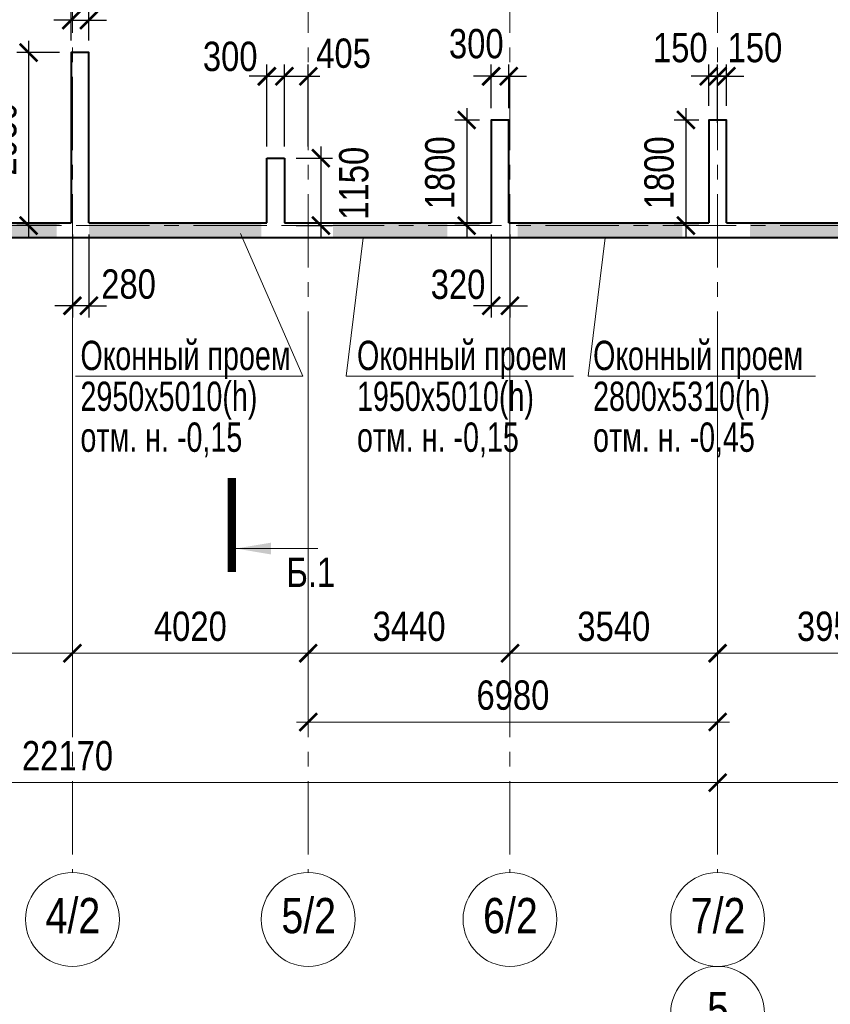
# Model space of a CAD drawing. Extents: x 26966 to 148137, y 549733 to 633733.
# Tile 13 of 29: x 57817 to 71639, y 594573 to 611352. Entities that reach past the tile are written whole.
import ezdxf
from ezdxf.enums import TextEntityAlignment as Align

# ---------------------------------------------------------------- set-up
doc = ezdxf.new("R2010")
doc.units = 0
doc.header["$LTSCALE"] = 1000
doc.header["$MEASUREMENT"] = 0
doc.linetypes.add('CENTER', pattern=[2, 1.25, -0.25, 0.25, -0.25])
for name, color, linetype, lineweight in [('CК-400-Т(двери)', 7, 'Continuous', 20), ('СК-040-С(тены)', 12, 'Continuous', 40), ('СК-043-С-ПИЛОНЫ', 5, 'Continuous', 40), ('СК-100-О(си)', 7, 'CENTER', 15), ('СК-100-О(си)_имя', 7, 'CENTER', 15), ('СК-110-О-РАЗМЕРЫ', 7, 'Continuous', 15), ('СК-300-Р(азмеры)', 7, 'Continuous', 20), ('СК-343-Р-КОЛОННЫ', 7, 'Continuous', 13), ('СК-400-Т(екст)', 7, 'Continuous', 20), ('СК-500-С(ечения)', 5, 'Continuous', 40), ('СК-600-Ш(триховка', 7, 'Continuous', 15)]:
    doc.layers.add(name, color=color, linetype=linetype, lineweight=lineweight)
doc.styles.add('ARIAL_annotative', font='arial.ttf', dxfattribs={"width": 0.8, "height": 2.5})
doc.styles.add('RUSS', font='arial.ttf', dxfattribs={"width": 0.8})
doc.dimstyles.new('100-200', dxfattribs={"dimscale": 0, "dimtxt": 500, "dimasz": 300, "dimexe": 200, "dimexo": 200, "dimgap": 200, "dimtad": 1, "dimdec": 0, "dimzin": 0, "dimdsep": 46, "dimtxsty": 'RUSS', "dimblk": 'ARCHTICK', "dimcen": 0.096, "dimdle": 200, "dimclrd": 7, "dimclre": 7, "dimclrt": 256, "dimadec": 0, "dimazin": 0, "dimtfac": 1, "dimtdec": 0, "dimtmove": 2, "dimatfit": 3, "dimldrblk": 'OBLIQUE', "dimfxl": 1, "dimtolj": 1, "dimtzin": 0, "dimarcsym": 0})

# ---------------------------------------------------------------- blocks, each defined once
blk = doc.blocks.new('_ArchTick')
at = {"color": 0, "linetype": 'ByBlock', "const_width": 0.15}
blk.add_lwpolyline([(-0.5, -0.5), (0.5, 0.5)], dxfattribs=at)
blk = doc.blocks.new('*D37')
at = {"layer": 'Defpoints', "color": 0, "transparency": 16777216}
for p in [(-36100, -2470), (-32750, -2470), (-32750, -7287)]:
    blk.add_point(p, dxfattribs=at)
at = {"layer": 'СК-110-О-РАЗМЕРЫ', "color": 7, "lineweight": -2, "transparency": 16777216}
for p, q in [((-36100, -2670), (-36100, -7487)), ((-32750, -2670), (-32750, -7487)), ((-36300, -7287), (-32550, -7287))]:
    blk.add_line(p, q, dxfattribs=at)
at = {"layer": 'СК-110-О-РАЗМЕРЫ', "color": 7, "lineweight": -2, "transparency": 16777216, "xscale": 300, "yscale": 300, "zscale": 300, "rotation": 180}
blk.add_blockref('_ArchTick', (-36100, -7287), dxfattribs=at)
at = {"layer": 'СК-110-О-РАЗМЕРЫ', "color": 7, "lineweight": -2, "transparency": 16777216, "xscale": 300, "yscale": 300, "zscale": 300}
blk.add_blockref('_ArchTick', (-32750, -7287), dxfattribs=at)
at = {"layer": 'СК-110-О-РАЗМЕРЫ', "transparency": 16777216, "insert": (-34425, -6831), "char_height": 500, "attachment_point": 5, "style": 'RUSS'}
blk.add_mtext('\\A1;3350', dxfattribs=at)
blk = doc.blocks.new('_Oblique')
at = {"color": 0, "linetype": 'ByBlock', "lineweight": -2}
blk.add_line((-0.5, -0.5), (0.5, 0.5), dxfattribs=at)
blk = doc.blocks.new('*D38')
at = {"layer": 'Defpoints', "color": 0, "transparency": 16777216}
for p in [(-32750, -2470), (-28730, -2470), (-32750, -7287)]:
    blk.add_point(p, dxfattribs=at)
at = {"layer": 'СК-110-О-РАЗМЕРЫ', "color": 7, "lineweight": -2, "transparency": 16777216}
for p, q in [((-32750, -2670), (-32750, -7487)), ((-28730, -2670), (-28730, -7487)), ((-28530, -7287), (-32950, -7287))]:
    blk.add_line(p, q, dxfattribs=at)
at = {"layer": 'СК-110-О-РАЗМЕРЫ', "color": 7, "lineweight": -2, "transparency": 16777216, "xscale": 300, "yscale": 300, "zscale": 300, "rotation": 180}
blk.add_blockref('_ArchTick', (-32750, -7287), dxfattribs=at)
at = {"layer": 'СК-110-О-РАЗМЕРЫ', "color": 7, "lineweight": -2, "transparency": 16777216, "xscale": 300, "yscale": 300, "zscale": 300}
blk.add_blockref('_ArchTick', (-28730, -7287), dxfattribs=at)
at = {"layer": 'СК-110-О-РАЗМЕРЫ', "transparency": 16777216, "insert": (-30740, -6831), "char_height": 500, "attachment_point": 5, "style": 'RUSS'}
blk.add_mtext('\\A1;4020', dxfattribs=at)
blk = doc.blocks.new('*D39')
at = {"layer": 'Defpoints', "color": 0, "transparency": 16777216}
for p in [(-28730, -2470), (-25290, -2470), (-25290, -7287)]:
    blk.add_point(p, dxfattribs=at)
at = {"layer": 'СК-110-О-РАЗМЕРЫ', "color": 7, "lineweight": -2, "transparency": 16777216}
for p, q in [((-28730, -2670), (-28730, -7487)), ((-25290, -2670), (-25290, -7487)), ((-28930, -7287), (-25090, -7287))]:
    blk.add_line(p, q, dxfattribs=at)
at = {"layer": 'СК-110-О-РАЗМЕРЫ', "color": 7, "lineweight": -2, "transparency": 16777216, "xscale": 300, "yscale": 300, "zscale": 300, "rotation": 180}
blk.add_blockref('_ArchTick', (-28730, -7287), dxfattribs=at)
at = {"layer": 'СК-110-О-РАЗМЕРЫ', "color": 7, "lineweight": -2, "transparency": 16777216, "xscale": 300, "yscale": 300, "zscale": 300}
blk.add_blockref('_ArchTick', (-25290, -7287), dxfattribs=at)
at = {"layer": 'СК-110-О-РАЗМЕРЫ', "transparency": 16777216, "insert": (-27010, -6831), "char_height": 500, "attachment_point": 5, "style": 'RUSS'}
blk.add_mtext('\\A1;3440', dxfattribs=at)
blk = doc.blocks.new('*D40')
at = {"layer": 'Defpoints', "color": 0, "transparency": 16777216}
for p in [(-25290, -2470), (-21750, -2470), (-25290, -7287)]:
    blk.add_point(p, dxfattribs=at)
at = {"layer": 'СК-110-О-РАЗМЕРЫ', "color": 7, "lineweight": -2, "transparency": 16777216}
for p, q in [((-25290, -2670), (-25290, -7487)), ((-21750, -2670), (-21750, -7487)), ((-21550, -7287), (-25490, -7287))]:
    blk.add_line(p, q, dxfattribs=at)
at = {"layer": 'СК-110-О-РАЗМЕРЫ', "color": 7, "lineweight": -2, "transparency": 16777216, "xscale": 300, "yscale": 300, "zscale": 300, "rotation": 180}
blk.add_blockref('_ArchTick', (-25290, -7287), dxfattribs=at)
at = {"layer": 'СК-110-О-РАЗМЕРЫ', "color": 7, "lineweight": -2, "transparency": 16777216, "xscale": 300, "yscale": 300, "zscale": 300}
blk.add_blockref('_ArchTick', (-21750, -7287), dxfattribs=at)
at = {"layer": 'СК-110-О-РАЗМЕРЫ', "transparency": 16777216, "insert": (-23520, -6831), "char_height": 500, "attachment_point": 5, "style": 'RUSS'}
blk.add_mtext('\\A1;3540', dxfattribs=at)
blk = doc.blocks.new('*D41')
at = {"layer": 'Defpoints', "color": 0, "transparency": 16777216}
for p in [(-28730, -6715), (-21750, -6715), (-21750, -8459)]:
    blk.add_point(p, dxfattribs=at)
at = {"layer": 'СК-300-Р(азмеры)', "color": 7, "lineweight": -2, "transparency": 16777216}
for p, q in [((-28730, -6915), (-28730, -8659)), ((-21750, -6915), (-21750, -8659)), ((-28930, -8459), (-21550, -8459))]:
    blk.add_line(p, q, dxfattribs=at)
at = {"layer": 'СК-300-Р(азмеры)', "color": 7, "lineweight": -2, "transparency": 16777216, "xscale": 300, "yscale": 300, "zscale": 300, "rotation": 180}
blk.add_blockref('_ArchTick', (-28730, -8459), dxfattribs=at)
at = {"layer": 'СК-300-Р(азмеры)', "color": 7, "lineweight": -2, "transparency": 16777216, "xscale": 300, "yscale": 300, "zscale": 300}
blk.add_blockref('_ArchTick', (-21750, -8459), dxfattribs=at)
at = {"layer": 'СК-300-Р(азмеры)', "transparency": 16777216, "insert": (-25240, -8004), "char_height": 500, "attachment_point": 5, "style": 'RUSS'}
blk.add_mtext('\\A1;6980', dxfattribs=at)
blk = doc.blocks.new('*D24')
at = {"layer": 'Defpoints', "color": 0, "transparency": 16777216}
for p in [(-21750, -2470), (-17800, -2470), (-17800, -7287)]:
    blk.add_point(p, dxfattribs=at)
at = {"layer": 'СК-110-О-РАЗМЕРЫ', "color": 7, "lineweight": -2, "transparency": 16777216}
for p, q in [((-21750, -2670), (-21750, -7487)), ((-17800, -2670), (-17800, -7487)), ((-21950, -7287), (-17600, -7287))]:
    blk.add_line(p, q, dxfattribs=at)
at = {"layer": 'СК-110-О-РАЗМЕРЫ', "color": 7, "lineweight": -2, "transparency": 16777216, "xscale": 300, "yscale": 300, "zscale": 300, "rotation": 180}
blk.add_blockref('_ArchTick', (-21750, -7287), dxfattribs=at)
at = {"layer": 'СК-110-О-РАЗМЕРЫ', "color": 7, "lineweight": -2, "transparency": 16777216, "xscale": 300, "yscale": 300, "zscale": 300}
blk.add_blockref('_ArchTick', (-17800, -7287), dxfattribs=at)
at = {"layer": 'СК-110-О-РАЗМЕРЫ', "transparency": 16777216, "insert": (-19775, -6831), "char_height": 500, "attachment_point": 5, "style": 'RUSS'}
blk.add_mtext('\\A1;3950', dxfattribs=at)
blk = doc.blocks.new('*D34')
at = {"layer": 'Defpoints', "color": 0, "transparency": 16777216}
for p in [(-43920, -7287), (-21750, -7287), (-21750, -9492)]:
    blk.add_point(p, dxfattribs=at)
at = {"layer": 'СК-110-О-РАЗМЕРЫ', "color": 7, "lineweight": -2, "transparency": 16777216}
for p, q in [((-43920, -7487), (-43920, -9692)), ((-21750, -7487), (-21750, -9692)), ((-44120, -9492), (-21550, -9492))]:
    blk.add_line(p, q, dxfattribs=at)
at = {"layer": 'СК-110-О-РАЗМЕРЫ', "color": 7, "lineweight": -2, "transparency": 16777216, "xscale": 300, "yscale": 300, "zscale": 300, "rotation": 180}
blk.add_blockref('_ArchTick', (-43920, -9492), dxfattribs=at)
at = {"layer": 'СК-110-О-РАЗМЕРЫ', "color": 7, "lineweight": -2, "transparency": 16777216, "xscale": 300, "yscale": 300, "zscale": 300}
blk.add_blockref('_ArchTick', (-21750, -9492), dxfattribs=at)
at = {"layer": 'СК-110-О-РАЗМЕРЫ', "transparency": 16777216, "insert": (-32835, -9037), "char_height": 500, "attachment_point": 5, "style": 'RUSS'}
blk.add_mtext('\\A1;22170', dxfattribs=at)
blk = doc.blocks.new('*D42')
at = {"layer": 'Defpoints', "color": 0, "transparency": 16777216}
for p in [(-21750, -7287), (1610, -7287), (-21750, -9492)]:
    blk.add_point(p, dxfattribs=at)
at = {"layer": 'СК-110-О-РАЗМЕРЫ', "color": 7, "lineweight": -2, "transparency": 16777216}
for p, q in [((-21750, -7487), (-21750, -9692)), ((1610, -7487), (1610, -9692)), ((1810, -9492), (-21950, -9492))]:
    blk.add_line(p, q, dxfattribs=at)
at = {"layer": 'СК-110-О-РАЗМЕРЫ', "color": 7, "lineweight": -2, "transparency": 16777216, "xscale": 300, "yscale": 300, "zscale": 300, "rotation": 180}
blk.add_blockref('_ArchTick', (-21750, -9492), dxfattribs=at)
at = {"layer": 'СК-110-О-РАЗМЕРЫ', "color": 7, "lineweight": -2, "transparency": 16777216, "xscale": 300, "yscale": 300, "zscale": 300}
blk.add_blockref('_ArchTick', (1610, -9492), dxfattribs=at)
at = {"layer": 'СК-110-О-РАЗМЕРЫ', "transparency": 16777216, "insert": (-10070, -9037), "char_height": 500, "attachment_point": 5, "style": 'RUSS'}
blk.add_mtext('\\A1;23360', dxfattribs=at)
blk = doc.blocks.new('A$Cc2edbf5f')
at = {"layer": 'СК-040-С(тены)'}
for p, q in [((8005, 50), (11150, 50)), ((11450, 50), (14485, 50)), ((14785, 50), (18310, 50)), ((18610, 50), (22020, 50)), ((22320, 50), (25970, 50)), ((-49, -200), (44120, -200))]:
    blk.add_line(p, q, dxfattribs=at)
at = {"layer": 'СК-043-С-ПИЛОНЫ', "color": 1}
for p, q in [((14485, 50), (14485, 1150)), ((14485, 1150), (14785, 1150)), ((14785, 1150), (14785, 50))]:
    blk.add_line(p, q, dxfattribs=at)
at = {"layer": 'СК-043-С-ПИЛОНЫ'}
for points in [[(11450, 50), (11450, 2950), (11150, 2950), (11150, 50)], [(18610, 50), (18610, 1800), (18310, 1800), (18310, 50)], [(22320, 50), (22320, 1800), (22020, 1800), (22020, 50)]]:
    blk.add_lwpolyline(points, dxfattribs=at)
at = {"layer": 'СК-600-Ш(триховка', "color": 7}
for points in [[(8150, -200), (8150, 50), (10900, -200), (10900, 50)], [(11450, -200), (11450, 50), (14391, -200), (14391, 51)], [(15610, -200), (15610, 50), (17560, -200), (17560, 50)], [(18760, -200), (18760, 50), (21570, -200), (21570, 50)], [(22722, -200), (22722, 50), (25622, -200), (25622, 50)]]:
    blk.add_solid(points, dxfattribs=at)
blk = doc.blocks.new('*D47')
at = {"layer": 'Defpoints', "color": 0, "transparency": 16777216}
for p in [(62332, 610388), (62032, 608993), (62332, 608993)]:
    blk.add_point(p, dxfattribs=at)
at = {"layer": 'СК-343-Р-КОЛОННЫ', "color": 7, "lineweight": -2, "transparency": 16777216}
for p, q in [((62032, 609193), (62032, 610588)), ((62332, 609193), (62332, 610588)), ((62032, 610388), (61732, 610388)), ((62032, 610388), (62332, 610388)), ((62332, 610388), (62632, 610388))]:
    blk.add_line(p, q, dxfattribs=at)
at = {"layer": 'СК-343-Р-КОЛОННЫ', "color": 7, "lineweight": -2, "transparency": 16777216, "xscale": 300, "yscale": 300, "zscale": 300}
blk.add_blockref('_ArchTick', (62032, 610388), dxfattribs=at)
at = {"layer": 'СК-343-Р-КОЛОННЫ', "color": 7, "lineweight": -2, "transparency": 16777216, "xscale": 300, "yscale": 300, "zscale": 300, "rotation": 180}
blk.add_blockref('_ArchTick', (62332, 610388), dxfattribs=at)
at = {"layer": 'СК-343-Р-КОЛОННЫ', "transparency": 16777216, "insert": (61407, 610724), "char_height": 500, "attachment_point": 5, "style": 'RUSS'}
blk.add_mtext('\\A1;300', dxfattribs=at)
blk = doc.blocks.new('*D199')
at = {"layer": 'Defpoints', "color": 0, "transparency": 16777216}
for p in [(58997, 611344), (58697, 610795), (58997, 610795)]:
    blk.add_point(p, dxfattribs=at)
at = {"layer": 'СК-343-Р-КОЛОННЫ', "color": 7, "lineweight": -2, "transparency": 16777216}
for p, q in [((58697, 610995), (58697, 611544)), ((58997, 610995), (58997, 611544)), ((58697, 611344), (58397, 611344)), ((58697, 611344), (58997, 611344)), ((58997, 611344), (59297, 611344))]:
    blk.add_line(p, q, dxfattribs=at)
at = {"layer": 'СК-343-Р-КОЛОННЫ', "color": 7, "lineweight": -2, "transparency": 16777216, "xscale": 300, "yscale": 300, "zscale": 300}
blk.add_blockref('_ArchTick', (58697, 611344), dxfattribs=at)
at = {"layer": 'СК-343-Р-КОЛОННЫ', "color": 7, "lineweight": -2, "transparency": 16777216, "xscale": 300, "yscale": 300, "zscale": 300, "rotation": 180}
blk.add_blockref('_ArchTick', (58997, 611344), dxfattribs=at)
at = {"layer": 'СК-343-Р-КОЛОННЫ', "transparency": 16777216, "insert": (59600, 611804), "char_height": 500, "attachment_point": 5, "style": 'RUSS'}
blk.add_mtext('\\A1;300', dxfattribs=at)
blk = doc.blocks.new('*D184')
at = {"layer": 'Defpoints', "color": 0, "transparency": 16777216}
for p in [(58697, 610793), (57970, 607843), (58697, 607843)]:
    blk.add_point(p, dxfattribs=at)
at = {"layer": 'СК-343-Р-КОЛОННЫ', "color": 7, "lineweight": -2, "transparency": 16777216}
for p, q in [((57970, 610993), (57970, 607643)), ((58497, 610793), (57770, 610793)), ((58497, 607843), (57770, 607843))]:
    blk.add_line(p, q, dxfattribs=at)
at = {"layer": 'СК-343-Р-КОЛОННЫ', "color": 7, "lineweight": -2, "transparency": 16777216, "xscale": 300, "yscale": 300, "zscale": 300}
for p, rotation in [((57970, 610793), 90), ((57970, 607843), 270)]:
    blk.add_blockref('_ArchTick', p, dxfattribs=dict(at, rotation=rotation))
at = {"layer": 'СК-343-Р-КОЛОННЫ', "transparency": 16777216, "insert": (57515, 609318), "char_height": 500, "attachment_point": 5, "rotation": 90, "style": 'RUSS'}
blk.add_mtext('\\A1;2950', dxfattribs=at)
blk = doc.blocks.new('*D185')
at = {"layer": 'Defpoints', "color": 0, "transparency": 16777216}
for p in [(58717, 607892), (58997, 607892), (58717, 606478)]:
    blk.add_point(p, dxfattribs=at)
at = {"layer": 'СК-343-Р-КОЛОННЫ', "color": 7, "lineweight": -2, "transparency": 16777216}
for p, q in [((58717, 607692), (58717, 606278)), ((58997, 607692), (58997, 606278)), ((58717, 606478), (58417, 606478)), ((58997, 606478), (58717, 606478)), ((58997, 606478), (59297, 606478))]:
    blk.add_line(p, q, dxfattribs=at)
at = {"layer": 'СК-343-Р-КОЛОННЫ', "color": 7, "lineweight": -2, "transparency": 16777216, "xscale": 300, "yscale": 300, "zscale": 300}
blk.add_blockref('_ArchTick', (58717, 606478), dxfattribs=at)
at = {"layer": 'СК-343-Р-КОЛОННЫ', "color": 7, "lineweight": -2, "transparency": 16777216, "xscale": 300, "yscale": 300, "zscale": 300, "rotation": 180}
blk.add_blockref('_ArchTick', (58997, 606478), dxfattribs=at)
at = {"layer": 'СК-343-Р-КОЛОННЫ', "transparency": 16777216, "insert": (59674, 606844), "char_height": 500, "attachment_point": 5, "style": 'RUSS'}
blk.add_mtext('\\A1;280', dxfattribs=at)
blk = doc.blocks.new('*D186')
at = {"layer": 'Defpoints', "color": 0, "transparency": 16777216}
for p in [(62738, 610388), (62332, 608993), (62738, 608993)]:
    blk.add_point(p, dxfattribs=at)
at = {"layer": 'СК-343-Р-КОЛОННЫ', "color": 7, "lineweight": -2, "transparency": 16777216}
for p, q in [((62332, 609193), (62332, 610588)), ((62738, 609193), (62738, 610588)), ((62132, 610388), (62938, 610388))]:
    blk.add_line(p, q, dxfattribs=at)
at = {"layer": 'СК-343-Р-КОЛОННЫ', "color": 7, "lineweight": -2, "transparency": 16777216, "xscale": 300, "yscale": 300, "zscale": 300, "rotation": 180}
blk.add_blockref('_ArchTick', (62332, 610388), dxfattribs=at)
at = {"layer": 'СК-343-Р-КОЛОННЫ', "color": 7, "lineweight": -2, "transparency": 16777216, "xscale": 300, "yscale": 300, "zscale": 300}
blk.add_blockref('_ArchTick', (62738, 610388), dxfattribs=at)
at = {"layer": 'СК-343-Р-КОЛОННЫ', "transparency": 16777216, "insert": (63340, 610778), "char_height": 500, "attachment_point": 5, "style": 'RUSS'}
blk.add_mtext('\\A1;405', dxfattribs=at)
blk = doc.blocks.new('*D187')
at = {"layer": 'Defpoints', "color": 0, "transparency": 16777216}
for p in [(62332, 608993), (62332, 607843), (62953, 607843)]:
    blk.add_point(p, dxfattribs=at)
at = {"layer": 'СК-343-Р-КОЛОННЫ', "color": 7, "lineweight": -2, "transparency": 16777216}
for p, q in [((62953, 609193), (62953, 607643)), ((62532, 608993), (63153, 608993)), ((62532, 607843), (63153, 607843))]:
    blk.add_line(p, q, dxfattribs=at)
at = {"layer": 'СК-343-Р-КОЛОННЫ', "color": 7, "lineweight": -2, "transparency": 16777216, "xscale": 300, "yscale": 300, "zscale": 300}
for p, rotation in [((62953, 608993), 90), ((62953, 607843), 270)]:
    blk.add_blockref('_ArchTick', p, dxfattribs=dict(at, rotation=rotation))
at = {"layer": 'СК-343-Р-КОЛОННЫ', "transparency": 16777216, "insert": (63517, 608565), "char_height": 500, "attachment_point": 5, "rotation": 90, "style": 'RUSS'}
blk.add_mtext('\\A1;1150', dxfattribs=at)
blk = doc.blocks.new('*D188')
at = {"layer": 'Defpoints', "color": 0, "transparency": 16777216}
for p in [(66157, 610388), (65857, 609643), (66157, 609643)]:
    blk.add_point(p, dxfattribs=at)
at = {"layer": 'СК-343-Р-КОЛОННЫ', "color": 7, "lineweight": -2, "transparency": 16777216}
for p, q in [((65857, 609843), (65857, 610588)), ((66157, 609843), (66157, 610588)), ((65857, 610388), (65557, 610388)), ((65857, 610388), (66157, 610388)), ((66157, 610388), (66457, 610388))]:
    blk.add_line(p, q, dxfattribs=at)
at = {"layer": 'СК-343-Р-КОЛОННЫ', "color": 7, "lineweight": -2, "transparency": 16777216, "xscale": 300, "yscale": 300, "zscale": 300}
blk.add_blockref('_ArchTick', (65857, 610388), dxfattribs=at)
at = {"layer": 'СК-343-Р-КОЛОННЫ', "color": 7, "lineweight": -2, "transparency": 16777216, "xscale": 300, "yscale": 300, "zscale": 300, "rotation": 180}
blk.add_blockref('_ArchTick', (66157, 610388), dxfattribs=at)
at = {"layer": 'СК-343-Р-КОЛОННЫ', "transparency": 16777216, "insert": (65603, 610941), "char_height": 500, "attachment_point": 5, "style": 'RUSS'}
blk.add_mtext('\\A1;300', dxfattribs=at)
blk = doc.blocks.new('*D189')
at = {"layer": 'Defpoints', "color": 0, "transparency": 16777216}
for p in [(65857, 607893), (66177, 607893), (66177, 606478)]:
    blk.add_point(p, dxfattribs=at)
at = {"layer": 'СК-343-Р-КОЛОННЫ', "color": 7, "lineweight": -2, "transparency": 16777216}
for p, q in [((65857, 607693), (65857, 606278)), ((66177, 607693), (66177, 606278)), ((65857, 606478), (65557, 606478)), ((65857, 606478), (66177, 606478)), ((66177, 606478), (66477, 606478))]:
    blk.add_line(p, q, dxfattribs=at)
at = {"layer": 'СК-343-Р-КОЛОННЫ', "color": 7, "lineweight": -2, "transparency": 16777216, "xscale": 300, "yscale": 300, "zscale": 300}
blk.add_blockref('_ArchTick', (65857, 606478), dxfattribs=at)
at = {"layer": 'СК-343-Р-КОЛОННЫ', "color": 7, "lineweight": -2, "transparency": 16777216, "xscale": 300, "yscale": 300, "zscale": 300, "rotation": 180}
blk.add_blockref('_ArchTick', (66177, 606478), dxfattribs=at)
at = {"layer": 'СК-343-Р-КОЛОННЫ', "transparency": 16777216, "insert": (65292, 606840), "char_height": 500, "attachment_point": 5, "style": 'RUSS'}
blk.add_mtext('\\A1;320', dxfattribs=at)
blk = doc.blocks.new('*D190')
at = {"layer": 'Defpoints', "color": 0, "transparency": 16777216}
for p in [(65857, 609643), (65439, 607843), (65857, 607843)]:
    blk.add_point(p, dxfattribs=at)
at = {"layer": 'СК-343-Р-КОЛОННЫ', "color": 7, "lineweight": -2, "transparency": 16777216}
for p, q in [((65439, 609843), (65439, 607643)), ((65657, 609643), (65239, 609643)), ((65657, 607843), (65239, 607843))]:
    blk.add_line(p, q, dxfattribs=at)
at = {"layer": 'СК-343-Р-КОЛОННЫ', "color": 7, "lineweight": -2, "transparency": 16777216, "xscale": 300, "yscale": 300, "zscale": 300}
for p, rotation in [((65439, 609643), 90), ((65439, 607843), 270)]:
    blk.add_blockref('_ArchTick', p, dxfattribs=dict(at, rotation=rotation))
at = {"layer": 'СК-343-Р-КОЛОННЫ', "transparency": 16777216, "insert": (64984, 608743), "char_height": 500, "attachment_point": 5, "rotation": 90, "style": 'RUSS'}
blk.add_mtext('\\A1;1800', dxfattribs=at)
blk = doc.blocks.new('*D191')
at = {"layer": 'Defpoints', "color": 0, "transparency": 16777216}
for p in [(69595, 609643), (69177, 607843), (69595, 607843)]:
    blk.add_point(p, dxfattribs=at)
at = {"layer": 'СК-343-Р-КОЛОННЫ', "color": 7, "lineweight": -2, "transparency": 16777216}
for p, q in [((69177, 609843), (69177, 607643)), ((69395, 609643), (68977, 609643)), ((69395, 607843), (68977, 607843))]:
    blk.add_line(p, q, dxfattribs=at)
at = {"layer": 'СК-343-Р-КОЛОННЫ', "color": 7, "lineweight": -2, "transparency": 16777216, "xscale": 300, "yscale": 300, "zscale": 300}
for p, rotation in [((69177, 609643), 90), ((69177, 607843), 270)]:
    blk.add_blockref('_ArchTick', p, dxfattribs=dict(at, rotation=rotation))
at = {"layer": 'СК-343-Р-КОЛОННЫ', "transparency": 16777216, "insert": (68722, 608743), "char_height": 500, "attachment_point": 5, "rotation": 90, "style": 'RUSS'}
blk.add_mtext('\\A1;1800', dxfattribs=at)
blk = doc.blocks.new('*D170')
at = {"layer": 'Defpoints', "color": 0, "transparency": 16777216}
for p in [(69718, 610388), (69567, 609682), (69718, 609393)]:
    blk.add_point(p, dxfattribs=at)
at = {"layer": 'СК-343-Р-КОЛОННЫ', "color": 7, "lineweight": -2, "transparency": 16777216}
for p, q in [((69567, 609882), (69567, 610588)), ((69718, 609593), (69718, 610588)), ((69567, 610388), (69267, 610388)), ((69567, 610388), (69718, 610388)), ((69718, 610388), (70018, 610388))]:
    blk.add_line(p, q, dxfattribs=at)
at = {"layer": 'СК-343-Р-КОЛОННЫ', "color": 7, "lineweight": -2, "transparency": 16777216, "xscale": 300, "yscale": 300, "zscale": 300}
blk.add_blockref('_ArchTick', (69567, 610388), dxfattribs=at)
at = {"layer": 'СК-343-Р-КОЛОННЫ', "color": 7, "lineweight": -2, "transparency": 16777216, "xscale": 300, "yscale": 300, "zscale": 300, "rotation": 180}
blk.add_blockref('_ArchTick', (69718, 610388), dxfattribs=at)
at = {"layer": 'СК-343-Р-КОЛОННЫ', "transparency": 16777216, "insert": (69081, 610874), "char_height": 500, "attachment_point": 5, "style": 'RUSS'}
blk.add_mtext('\\A1;150', dxfattribs=at)
blk = doc.blocks.new('*D171')
at = {"layer": 'Defpoints', "color": 0, "transparency": 16777216}
for p in [(69718, 610388), (69867, 609682), (69718, 609393)]:
    blk.add_point(p, dxfattribs=at)
at = {"layer": 'СК-343-Р-КОЛОННЫ', "color": 7, "lineweight": -2, "transparency": 16777216}
for p, q in [((69718, 609593), (69718, 610588)), ((69867, 609882), (69867, 610588)), ((69718, 610388), (69418, 610388)), ((69867, 610388), (69718, 610388)), ((69867, 610388), (70167, 610388))]:
    blk.add_line(p, q, dxfattribs=at)
at = {"layer": 'СК-343-Р-КОЛОННЫ', "color": 7, "lineweight": -2, "transparency": 16777216, "xscale": 300, "yscale": 300, "zscale": 300}
blk.add_blockref('_ArchTick', (69718, 610388), dxfattribs=at)
at = {"layer": 'СК-343-Р-КОЛОННЫ', "color": 7, "lineweight": -2, "transparency": 16777216, "xscale": 300, "yscale": 300, "zscale": 300, "rotation": 180}
blk.add_blockref('_ArchTick', (69867, 610388), dxfattribs=at)
at = {"layer": 'СК-343-Р-КОЛОННЫ', "transparency": 16777216, "insert": (70354, 610874), "char_height": 500, "attachment_point": 5, "style": 'RUSS'}
blk.add_mtext('\\A1;150', dxfattribs=at)
blk = doc.blocks.new('Сечение')
at = {"layer": 'СК-500-С(ечения)', "linetype": 'Continuous', "lineweight": 15, "ltscale": 100}
blk.add_line((-200, -35), (-200, -735), dxfattribs=at)
at = {"layer": 'СК-500-С(ечения)', "linetype": 'Continuous', "ltscale": 100, "const_width": 70}
blk.add_lwpolyline([(-400, 0), (400, 0)], dxfattribs=at)
at = {"layer": 'СК-500-С(ечения)', "linetype": 'Continuous', "ltscale": 100}
blk.add_solid([(-200, -35), (-250.3, -335.5), (-149.7, -335.5)], dxfattribs=at)
blk = doc.blocks.new('*U44')
at = {"layer": 'СК-400-Т(екст)', "ltscale": 100, "xscale": -0.01, "yscale": 0.01, "zscale": 0.01, "rotation": 89.99999999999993}
blk.add_blockref('Сечение', (0, -4), dxfattribs=at)
at = {"layer": 'СК-500-С(ечения)', "color": 0, "ltscale": 100, "style": 'ARIAL_annotative', "width": 0.8}
blk.add_attdef('НОМЕР_СЕЧЕНИЯ_1_1(НОМЕР_ЛИСТА)', text='', height=2.5, rotation=180, dxfattribs=at).set_placement((6.74, -1.226), align=Align.RIGHT)
blk.add_attdef('НОМЕР_СЕЧЕНИЯ_2_1(НОМЕР_ЛИСТА)', text='', height=2.5, rotation=180, dxfattribs=at).set_placement((6.74, -127.335), align=Align.BOTTOM_LEFT)
blk = doc.blocks.new('оси')
at = {"layer": 'СК-100-О(си)'}
for p, q in [((-32750.1, 18534.9), (-32750.1, -11023.5)), ((-28729.8, 18534.9), (-28729.8, -11023.5)), ((-25290.2, 18534.9), (-25290.2, -11023.5)), ((-21750, 18534.9), (-21750, -11023.5)), ((-46685.3, 0), (4554.2, 0))]:
    blk.add_line(p, q, dxfattribs=at)
at = {"layer": 'СК-100-О(си)', "linetype": 'Continuous'}
for centre in [(-32750.1, -11823.5), (-28729.8, -11823.5), (-25290.2, -11823.5), (-21750, -11823.5), (-21750, -13423.5)]:
    blk.add_circle(centre, 800, dxfattribs=at)
at = {"layer": 'СК-100-О(си)_имя', "style": 'RUSS', "width": 0.8}
for s, p in [('4/2', (-32742.3, -11757.8)), ('5/2', (-28722, -11757.8)), ('6/2', (-25282.4, -11757.8)), ('7/2', (-21742.2, -11757.8)), ('5', (-21742.2, -13357.8))]:
    blk.add_text(s, height=600, dxfattribs=at).set_placement(p, align=Align.MIDDLE_CENTER)
at = {"layer": 'СК-110-О-РАЗМЕРЫ'}
for base, p1, p2, picture, middle in [((-32750.1, -7286.6), (-36100.2, -2469.7), (-32750.1, -2469.7), '*D37', (-34425.2, -6831.1)), ((-25290.2, -7286.6), (-28729.8, -2469.7), (-25290.2, -2469.7), '*D39', (-27010, -6831.1)), ((-17800, -7286.6), (-21750, -2469.7), (-17800, -2469.7), '*D24', (-19775, -6831.1)), ((-21750, -9492.1), (-43920.2, -7286.6), (-21750, -7286.6), '*D34', (-32835.1, -9036.8))]:
    dim = blk.add_linear_dim(base=base, p1=p1, p2=p2, dimstyle='100-200', override={"dimscale": 1}, dxfattribs=at)
    dim.commit()
    dim.dimension.update_dxf_attribs({"geometry": picture, "text_midpoint": middle})
for base, p1, p2, picture, middle in [((-32750.1, -7286.6), (-28729.8, -2469.7), (-32750.1, -2469.7), '*D38', (-30740, -6831.3)), ((-25290.2, -7286.6), (-21750, -2469.7), (-25290.2, -2469.7), '*D40', (-23520.1, -6831.1)), ((-21750, -9492.1), (1610, -7286.6), (-21750, -7286.6), '*D42', (-10070, -9036.7))]:
    dim = blk.add_linear_dim(base=base, p1=p1, p2=p2, angle=180, dimstyle='100-200', override={"dimscale": 1}, dxfattribs=at)
    dim.commit()
    dim.dimension.update_dxf_attribs({"geometry": picture, "text_midpoint": middle})
at = {"layer": 'СК-300-Р(азмеры)'}
dim = blk.add_linear_dim(base=(-21750, -8459), p1=(-28729.8, -6715.4), p2=(-21750, -6715.4), dimstyle='100-200', override={"dimscale": 1}, dxfattribs=at)
dim.commit()
dim.dimension.update_dxf_attribs({"geometry": '*D41', "text_midpoint": (-25239.9, -8003.7)})
blk = doc.blocks.new('A$C858fb3ef')
at = {"layer": 'СК-300-Р(азмеры)'}
blk.add_blockref('оси', (0, 0), dxfattribs=at)
blk = doc.blocks.new('A$C573b34c5')
blk.add_blockref('A$C858fb3ef', (0, 0))

msp = doc.modelspace()

# ---------------------------------------------------------------- linework, layer by layer
at = {"layer": 'CК-400-Т(двери)', "color": 7}
for points in [[(58770.1, 605279.3), (62643.9, 605279.3), (61583.5, 607709.1)], [(63384.3, 605279.3), (67258.1, 605279.3), (67258.1, 605279.3)], [(67510.8, 605279.3), (71384.6, 605279.3), (71384.6, 605279.3)]]:
    msp.add_lwpolyline(points, dxfattribs=at)
at = {"layer": 'СК-343-Р-КОЛОННЫ'}
for p, q in [((63384.3, 605279.3), (63674.9, 607634.7)), ((67510.8, 605279.3), (67801.4, 607634.7))]:
    msp.add_line(p, q, dxfattribs=at)

# ---------------------------------------------------------------- block references
at = {"layer": 'СК-040-С(тены)'}
msp.add_blockref('A$Cc2edbf5f', (47547.3, 607842.8), dxfattribs=at)
at = {"layer": 'СК-300-Р(азмеры)'}
msp.add_blockref('A$C573b34c5', (91467.5, 607842.9), dxfattribs=at)
at = {"layer": 'СК-500-С(ечения)'}
ref = msp.add_blockref('*U44', (61433.2, 601939.9), dxfattribs=dict(at, xscale=-200, yscale=200, zscale=200, rotation=180))
ref.add_attrib('НОМЕР_СЕЧЕНИЯ_1_1(НОМЕР_ЛИСТА)', 'Б.1', dxfattribs={"color": 1, "ltscale": 100, "height": 500, "style": 'ARIAL_annotative', "width": 0.8}).set_placement((62781.2, 602185.2), align=Align.TOP_CENTER)

# ---------------------------------------------------------------- texts
at = {"layer": 'CК-400-Т(двери)', "color": 7, "char_height": 500, "width": 4535.799, "attachment_point": 1, "line_spacing_factor": 0.835689, "style": 'RUSS'}
for s, insert in [('{\\W0.7;Оконный проем\\P2950х5010(h)\\Pотм. н. -0,15}', (58853.4, 605881.3)), ('{\\W0.7;Оконный проем\\P1950х5010(h)\\Pотм. н. -0,15}', (63569, 605881.3)), ('{\\W0.7;Оконный проем\\P2800х5310(h)\\Pотм. н. -0,45}', (67594.2, 605881.3))]:
    msp.add_mtext(s, dxfattribs=dict(at, insert=insert))

# ---------------------------------------------------------------- dimensions: what is measured, and where the dimension line sits
at = {"layer": 'СК-343-Р-КОЛОННЫ'}
for base, p1, p2, picture, middle in [((58997.3, 611343.8), (58697.3, 610794.8), (58997.3, 610794.8), '*D199', (59599.6, 611804.5)), ((66157.3, 610388.3), (65857.3, 609643), (66157.3, 609643), '*D188', (65602.7, 610940.9)), ((69717.5, 610388.1), (69567.4, 609682.1), (69717.5, 609392.6), '*D170', (69080.6, 610874.3)), ((62332.4, 610388.3), (62032.4, 608993), (62332.4, 608993), '*D47', (61406.8, 610724.3)), ((62737.7, 610388.3), (62332.4, 608993), (62737.7, 608993), '*D186', (63340.2, 610777.6)), ((58717.4, 606477.5), (58997.3, 607892.5), (58717.4, 607892.5), '*D185', (59674.5, 606844)), ((66177.3, 606477.5), (65857.3, 607892.7), (66177.3, 607892.7), '*D189', (65292.4, 606840.3))]:
    dim = msp.add_linear_dim(base=base, p1=p1, p2=p2, dimstyle='100-200', override={"dimscale": 1}, dxfattribs=at)
    dim.commit()
    dim.dimension.update_dxf_attribs({"geometry": picture, "text_midpoint": middle, "dimtype": 160})
for base, p1, p2, angle, picture, middle in [((69717.5, 610388.1), (69867.4, 609682.1), (69717.5, 609392.6), 180, '*D171', (70354.4, 610874.3)), ((62952.6, 607842.9), (62332.4, 608993), (62332.4, 607842.9), 90, '*D187', (63517.5, 608565.3))]:
    dim = msp.add_linear_dim(base=base, p1=p1, p2=p2, angle=angle, dimstyle='100-200', override={"dimscale": 1}, dxfattribs=at)
    dim.commit()
    dim.dimension.update_dxf_attribs({"geometry": picture, "text_midpoint": middle, "dimtype": 160})
for base, p1, p2, picture, middle in [((57969.8, 607842.9), (58697.3, 610793), (58697.3, 607842.9), '*D184', (57514.5, 609318)), ((65438.8, 607842.9), (65857.3, 609643), (65857.3, 607842.9), '*D190', (64983.5, 608743)), ((69176.8, 607842.9), (69595.4, 609643), (69595.4, 607842.9), '*D191', (68721.6, 608743))]:
    dim = msp.add_linear_dim(base=base, p1=p1, p2=p2, angle=90, dimstyle='100-200', override={"dimscale": 1}, dxfattribs=at)
    dim.commit()
    dim.dimension.update_dxf_attribs({"geometry": picture, "text_midpoint": middle})

doc.saveas('drawing.dxf')
